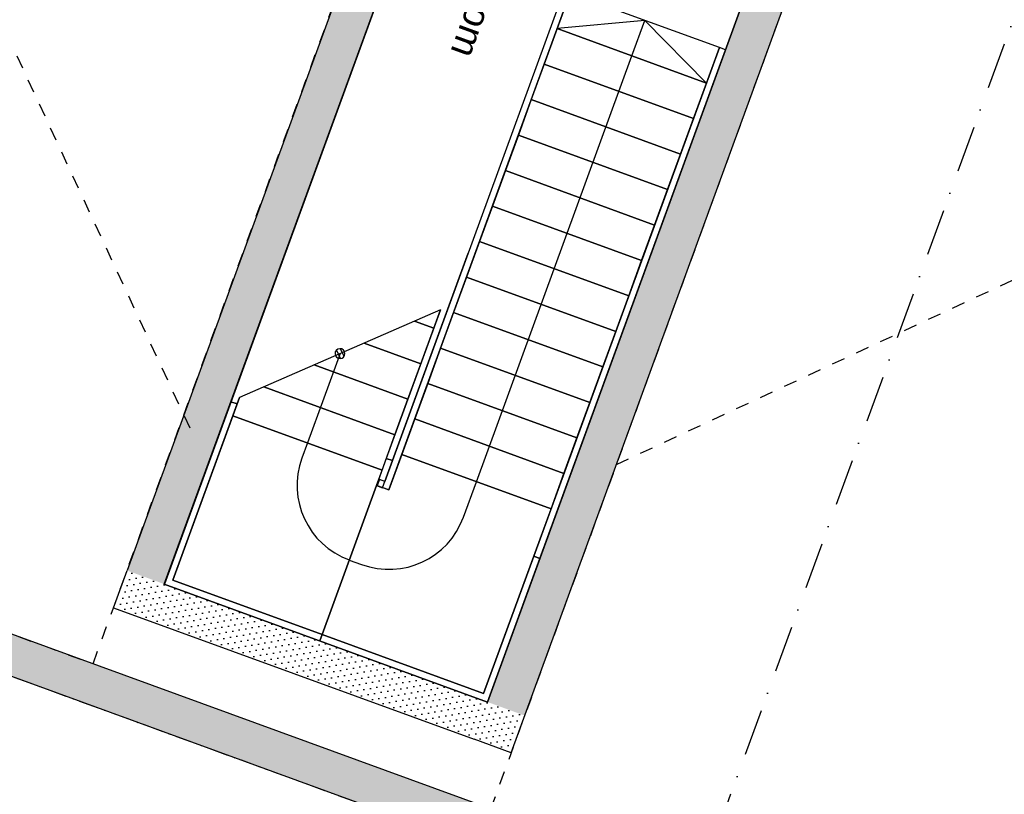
# Model space of a CAD drawing. Header units: millimetres. Extents: x 112481703 to 112588218, y 1264621066 to 1264714063.
# Tile 5 of 81: x 112513796 to 112521236, y 1264666722 to 1264672575. Entities that reach past the tile are written whole.
import ezdxf
from ezdxf.enums import TextEntityAlignment as Align

# ---------------------------------------------------------------- set-up
doc = ezdxf.new("R2010")
doc.units = ezdxf.units.MM
doc.header["$LTSCALE"] = 0.5
doc.header["$MEASUREMENT"] = 0
for name, pattern in [('Over snittplan', [520, 300, -100, 20, -100]), ('PLINE', [0]), ('Prikk & stiplet', [1340.555525, 705.555534, -352.777767, 0, -282.222223]), ('Stipling', [400, 200, -200]), ('STYLE_01', [211692.4, 105807.4, -105885])]:
    doc.linetypes.add(name, pattern=pattern)
for name, color, linetype in [('0(Nye konstruksjoner)', 7, 'Continuous'), ('231- Bærende yttervegger (Skravur)(Nye konstruksjoner)', 7, 'Continuous'), ('231- Bærende yttervegger(Nye konstruksjoner)', 7, 'Continuous'), ('27-- Fast inventar(Nye konstruksjoner)', 7, 'Continuous'), ('852- Snittmarkør', 7, 'Continuous'), ('862- M___Nettoareal (1-100)', 7, 'Continuous'), ('862- M___Nettoareal(Nye konstruksjoner)', 7, 'Continuous'), ('862- M___Nettoareal(Polylinje)(Nye konstruksjoner)', 7, 'Continuous'), ('878- Annen overflate_visuell informasjon', 7, 'Continuous')]:
    doc.layers.add(name, color=color, linetype=linetype)
doc.styles.add('GENERATED_STYLE_1', font='arial.ttf')
pattern_1 = [(249.95599, (112557650, 1264717795), (-81.35699, 29.68231), [0, -50]), (249.95599, (112557682.11, 1264717756.67), (-81.35699, 29.68231), [0, -50])]

# ---------------------------------------------------------------- blocks, each defined once
blk = doc.blocks.new('_0153_5', base_point=(112516929.9, 1264672221.6))
at = {"layer": '862- M___Nettoareal(Polylinje)(Nye konstruksjoner)', "linetype": 'PLINE', "flags": 128}
blk.add_lwpolyline([(112519468, 1264673273.4), (112517025.3, 1264674164.5), (112514889.3, 1264668310), (112517332, 1264667418.8)], close=True, dxfattribs=at)
blk = doc.blocks.new('Trapperom_3120_6', base_point=(112517706.6, 1264672294.1))
at = {"layer": '862- M___Nettoareal(Polylinje)(Nye konstruksjoner)', "linetype": 'PLINE', "flags": 128}
blk.add_lwpolyline([(112519468, 1264673273.4), (112517025.4, 1264674164.5), (112514889.5, 1264668310), (112517332, 1264667418.8)], close=True, dxfattribs=at)
blk = doc.blocks.new('Label_20', base_point=(112517376.3, 1264672972.1))
at = {"layer": '862- M___Nettoareal (1-100)', "char_height": 200, "attachment_point": 1, "rotation": 249.95599, "style": 'GENERATED_STYLE_1'}
for s, insert in [('\\A1;{\\pql;\\pt0,241000;\\fArial|b0|i0|c0|p0;\\W1.000000;16,2\\fArial|b0|i0|c0|p0;\\W1.000000;\\A1{\\H.66x;\\S^  ;}\\fArial|b0|i0|c0|p0;\\W1.000000; m\\fArial|b0|i0|c0|p0;\\W1.000000;\\A1{\\H.66x;\\S2^  ;}\\fArial|b0|i0|c0|p0;\\W1.000000;\\fArial|b0|i0|c0|p0;\\W1.000000;\\fArial|b0|i0|c0|p0;\\W1.000000;\\fArial|b0|i0|c0|p0;\\W1.000000;\\fArial|b0|i0|c0|p0;\\W1.000000;\\fArial|b0|i0|c0|p0;\\W1.000000;\\fArial|b0|i0|c0|p0;\\W1.000000;\\A1{\\H.66x;\\S^  ;}\\fArial|b0|i0|c0|p0;\\W1.000000;\\fArial|b0|i0|c0|p0;\\W1.000000;\\A1{\\H.66x;\\S^  ;}\\fArial|b0|i0|c0|p0;\\W1.000000;\\fArial|b0|i0|c0|p0;\\W1.000000;\\fArial|b0|i0|c0|p0;\\W1.000000;\\fArial|b0|i0|c0|p0;\\W1.000000;\\fArial|b0|i0|c0|p0;\\W1.000000;\\fArial|b0|i0|c0|p0;\\W1.000000;\\fArial|b0|i0|c0|p0;\\W1.000000;\\A1{\\H.66x;\\S^  ;}\\fArial|b0|i0|c0|p0;\\W1.000000;\\fArial|b0|i0|c0|p0;\\W1.000000;\\A1{\\H.66x;\\S^  ;}\\fArial|b0|i0|c0|p0;\\W1.000000;\\fArial|b0|i0|c0|p0;\\W1.000000;\\fArial|b0|i0|c0|p0;\\W1.000000;\\fArial|b0|i0|c0|p0;\\W1.000000;\\fArial|b0|i0|c0|p0;\\W1.000000;\\fArial|b0|i0|c0|p0;\\W1.000000;\\fArial|b0|i0|c0|p0;\\W1.000000;\\A1{\\H.66x;\\S^  ;}\\fArial|b0|i0|c0|p0;\\W1.000000;\\fArial|b0|i0|c0|p0;\\W1.000000;\\A1{\\H.66x;\\S^  ;}\\fArial|b0|i0|c0|p0;\\W1.000000;\\fArial|b0|i0|c0|p0;\\W1.000000;\\fArial|b0|i0|c0|p0;\\W1.000000;\\fArial|b0|i0|c0|p0;\\W1.000000;\\fArial|b0|i0|c0|p0;\\W1.000000;\\fArial|b0|i0|c0|p0;\\W1.000000;\\fArial|b0|i0|c0|p0;\\W1.000000;\\A1{\\H.66x;\\S^  ;}\\fArial|b0|i0|c0|p0;\\W1.000000;\\fArial|b0|i0|c0|p0;\\W1.000000;\\A1{\\H.66x;\\S^  ;}\\fArial|b0|i0|c0|p0;\\W1.000000;\\fArial|b0|i0|c0|p0;\\W1.000000;\\fArial|b0|i0|c0|p0;\\W1.000000;\\fArial|b0|i0|c0|p0;\\W1.000000;\\fArial|b0|i0|c0|p0;\\W1.000000;\\fArial|b0|i0|c0|p0;\\W1.000000;\\fArial|b0|i0|c0|p0;\\W1.000000;\\fArial|b0|i0|c0|p0;\\W1.000000;}', (112517407.7, 1264673658.5)), ('\\A1;{\\pql;\\pt0,241000;\\fArial|b0|i0|c0|p0;\\W1.000000;Trapperom\\fArial|b0|i0|c0|p0;\\W1.000000;\\A1{\\H.66x;\\S^  ;}\\fArial|b0|i0|c0|p0;\\W1.000000;\\fArial|b0|i0|c0|p0;\\W1.000000;\\A1{\\H.66x;\\S^  ;}\\fArial|b0|i0|c0|p0;\\W1.000000;\\fArial|b0|i0|c0|p0;\\W1.000000;\\fArial|b0|i0|c0|p0;\\W1.000000;\\fArial|b0|i0|c0|p0;\\W1.000000;\\fArial|b0|i0|c0|p0;\\W1.000000;\\fArial|b0|i0|c0|p0;\\W1.000000;\\fArial|b0|i0|c0|p0;\\W1.000000;\\A1{\\H.66x;\\S^  ;}\\fArial|b0|i0|c0|p0;\\W1.000000;\\fArial|b0|i0|c0|p0;\\W1.000000;\\A1{\\H.66x;\\S^  ;}\\fArial|b0|i0|c0|p0;\\W1.000000;\\fArial|b0|i0|c0|p0;\\W1.000000;\\fArial|b0|i0|c0|p0;\\W1.000000;\\fArial|b0|i0|c0|p0;\\W1.000000;\\fArial|b0|i0|c0|p0;\\W1.000000;\\fArial|b0|i0|c0|p0;\\W1.000000;\\fArial|b0|i0|c0|p0;\\W1.000000;\\A1{\\H.66x;\\S^  ;}\\fArial|b0|i0|c0|p0;\\W1.000000;\\fArial|b0|i0|c0|p0;\\W1.000000;\\A1{\\H.66x;\\S^  ;}\\fArial|b0|i0|c0|p0;\\W1.000000;\\fArial|b0|i0|c0|p0;\\W1.000000;\\fArial|b0|i0|c0|p0;\\W1.000000;\\fArial|b0|i0|c0|p0;\\W1.000000;\\fArial|b0|i0|c0|p0;\\W1.000000;\\fArial|b0|i0|c0|p0;\\W1.000000;\\fArial|b0|i0|c0|p0;\\W1.000000;\\A1{\\H.66x;\\S^  ;}\\fArial|b0|i0|c0|p0;\\W1.000000;\\fArial|b0|i0|c0|p0;\\W1.000000;\\A1{\\H.66x;\\S^  ;}\\fArial|b0|i0|c0|p0;\\W1.000000;\\fArial|b0|i0|c0|p0;\\W1.000000;\\fArial|b0|i0|c0|p0;\\W1.000000;\\fArial|b0|i0|c0|p0;\\W1.000000;\\fArial|b0|i0|c0|p0;\\W1.000000;\\fArial|b0|i0|c0|p0;\\W1.000000;\\fArial|b0|i0|c0|p0;\\W1.000000;\\A1{\\H.66x;\\S^  ;}\\fArial|b0|i0|c0|p0;\\W1.000000;\\fArial|b0|i0|c0|p0;\\W1.000000;\\A1{\\H.66x;\\S^  ;}\\fArial|b0|i0|c0|p0;\\W1.000000;\\fArial|b0|i0|c0|p0;\\W1.000000;\\fArial|b0|i0|c0|p0;\\W1.000000;\\fArial|b0|i0|c0|p0;\\W1.000000;\\fArial|b0|i0|c0|p0;\\W1.000000;\\fArial|b0|i0|c0|p0;\\W1.000000;\\fArial|b0|i0|c0|p0;\\W1.000000;\\fArial|b0|i0|c0|p0;\\W1.000000;}', (112517705.6, 1264673549.8)), ('\\A1;{\\pql;\\pt0,241000;\\fArial|b0|i0|c0|p0;\\W1.000000;3120\\fArial|b0|i0|c0|p0;\\W1.000000;\\A1{\\H.66x;\\S^  ;}\\fArial|b0|i0|c0|p0;\\W1.000000;\\fArial|b0|i0|c0|p0;\\W1.000000;\\A1{\\H.66x;\\S^  ;}\\fArial|b0|i0|c0|p0;\\W1.000000;\\fArial|b0|i0|c0|p0;\\W1.000000;\\fArial|b0|i0|c0|p0;\\W1.000000;\\fArial|b0|i0|c0|p0;\\W1.000000;\\fArial|b0|i0|c0|p0;\\W1.000000;\\fArial|b0|i0|c0|p0;\\W1.000000;\\fArial|b0|i0|c0|p0;\\W1.000000;\\A1{\\H.66x;\\S^  ;}\\fArial|b0|i0|c0|p0;\\W1.000000;\\fArial|b0|i0|c0|p0;\\W1.000000;\\A1{\\H.66x;\\S^  ;}\\fArial|b0|i0|c0|p0;\\W1.000000;\\fArial|b0|i0|c0|p0;\\W1.000000;\\fArial|b0|i0|c0|p0;\\W1.000000;\\fArial|b0|i0|c0|p0;\\W1.000000;\\fArial|b0|i0|c0|p0;\\W1.000000;\\fArial|b0|i0|c0|p0;\\W1.000000;\\fArial|b0|i0|c0|p0;\\W1.000000;\\A1{\\H.66x;\\S^  ;}\\fArial|b0|i0|c0|p0;\\W1.000000;\\fArial|b0|i0|c0|p0;\\W1.000000;\\A1{\\H.66x;\\S^  ;}\\fArial|b0|i0|c0|p0;\\W1.000000;\\fArial|b0|i0|c0|p0;\\W1.000000;\\fArial|b0|i0|c0|p0;\\W1.000000;\\fArial|b0|i0|c0|p0;\\W1.000000;\\fArial|b0|i0|c0|p0;\\W1.000000;\\fArial|b0|i0|c0|p0;\\W1.000000;\\fArial|b0|i0|c0|p0;\\W1.000000;\\A1{\\H.66x;\\S^  ;}\\fArial|b0|i0|c0|p0;\\W1.000000;\\fArial|b0|i0|c0|p0;\\W1.000000;\\A1{\\H.66x;\\S^  ;}\\fArial|b0|i0|c0|p0;\\W1.000000;\\fArial|b0|i0|c0|p0;\\W1.000000;\\fArial|b0|i0|c0|p0;\\W1.000000;\\fArial|b0|i0|c0|p0;\\W1.000000;\\fArial|b0|i0|c0|p0;\\W1.000000;\\fArial|b0|i0|c0|p0;\\W1.000000;\\fArial|b0|i0|c0|p0;\\W1.000000;\\A1{\\H.66x;\\S^  ;}\\fArial|b0|i0|c0|p0;\\W1.000000;\\fArial|b0|i0|c0|p0;\\W1.000000;\\A1{\\H.66x;\\S^  ;}\\fArial|b0|i0|c0|p0;\\W1.000000;\\fArial|b0|i0|c0|p0;\\W1.000000;\\fArial|b0|i0|c0|p0;\\W1.000000;\\fArial|b0|i0|c0|p0;\\W1.000000;\\fArial|b0|i0|c0|p0;\\W1.000000;\\fArial|b0|i0|c0|p0;\\W1.000000;\\fArial|b0|i0|c0|p0;\\W1.000000;\\fArial|b0|i0|c0|p0;\\W1.000000;}', (112518007.8, 1264673460.9))]:
    blk.add_mtext(s, dxfattribs=dict(at, insert=insert))
at = {"layer": '862- M___Nettoareal (1-100)', "style": 'GENERATED_STYLE_1'}
for tag, p in [('DUMMY_108', (112517460.2, 1264673660.7)), ('DUMMY_107', (112517755.4, 1264673552.9)), ('DUMMY_106', (112518050.7, 1264673445.2))]:
    blk.add_attdef(tag, text='', height=200, rotation=249.95599, dxfattribs=at).set_placement(p, align=Align.TOP_LEFT)

msp = doc.modelspace()

# ---------------------------------------------------------------- hatches: boundary and pattern name
at = {"layer": '0(Nye konstruksjoner)', "linetype": 'Continuous'}
h = msp.add_hatch(dxfattribs=at)
h.set_pattern_fill('Skrålinjer_1', color=256, style=0, pattern_type=2)
h.set_pattern_definition([(294.95599, (112557650, 1264717795), (27.198964, 12.65766), [])])
h.paths.add_polyline_path([(112516181.4, 1264670064.5, 1), (112516251.9, 1264670038.8, 1)])
at = {"layer": '231- Bærende yttervegger (Skravur)(Nye konstruksjoner)', "linetype": 'Continuous'}
h = msp.add_hatch(dxfattribs=at)
h.set_pattern_fill('Prikker_tett', color=256, style=0, pattern_type=2)
h.set_pattern_definition(pattern_1)
h.paths.add_polyline_path([(112514889.3, 1264668310), (112517025.3, 1264674164.5), (112516743.5, 1264674267.4), (112514607.5, 1264668412.8)])
h = msp.add_hatch(dxfattribs=at)
h.set_pattern_fill('Prikker_tett', color=256, style=0, pattern_type=2)
h.set_pattern_definition(pattern_1)
h.paths.add_polyline_path([(112519468, 1264673273.4), (112517332, 1264667418.8), (112517613.8, 1264667316), (112519749.8, 1264673170.5)])
h = msp.add_hatch(dxfattribs=at)
h.set_pattern_fill('Prikker_tett', color=256, style=0, pattern_type=2)
h.set_pattern_definition(pattern_1)
h.paths.add_polyline_path([(112528911.8, 1264662395.7), (112506741.2, 1264670484.4), (112506638.4, 1264670202.6), (112528808.9, 1264662113.9)])
h = msp.add_hatch(dxfattribs=at)
h.set_pattern_fill('Prikker_tett', color=256, style=0, pattern_type=2)
h.set_pattern_definition(pattern_1)
h.paths.add_polyline_path([(112514607.5, 1264668412.8), (112514504.7, 1264668131), (112514889.3, 1264668310)])
h = msp.add_hatch(dxfattribs=at)
h.set_pattern_fill('Prikker_tett', color=256, style=0, pattern_type=2)
h.set_pattern_definition(pattern_1)
h.paths.add_polyline_path([(112514889.3, 1264668310), (112514504.7, 1264668131), (112514786.5, 1264668028.2)])
h = msp.add_hatch(dxfattribs=at)
h.set_pattern_fill('Prikker_tett', color=256, style=0, pattern_type=2)
h.set_pattern_definition(pattern_1)
h.paths.add_polyline_path([(112517332, 1264667418.8), (112514889.3, 1264668310), (112514786.5, 1264668028.2), (112517229.2, 1264667137)])
h = msp.add_hatch(dxfattribs=at)
h.set_pattern_fill('Prikker_tett', color=256, style=0, pattern_type=2)
h.set_pattern_definition(pattern_1)
h.paths.add_polyline_path([(112517332, 1264667418.8), (112517229.2, 1264667137), (112517511, 1264667034.2)])
h = msp.add_hatch(dxfattribs=at)
h.set_pattern_fill('Prikker_tett', color=256, style=0, pattern_type=2)
h.set_pattern_definition(pattern_1)
h.paths.add_polyline_path([(112517332, 1264667418.8), (112517511, 1264667034.2), (112517613.8, 1264667316)])

# ---------------------------------------------------------------- linework, layer by layer
at = {"layer": '0(Nye konstruksjoner)', "linetype": 'PLINE'}
for p, q in [((112517908.7, 1264672793), (112516556.2, 1264669085.7)), ((112516586, 1264669021.6), (112517955.7, 1264672775.9)), ((112517955.7, 1264672775.9), (112517857.9, 1264672507.7)), ((112519083, 1264672364.6), (112517955.7, 1264672775.9)), ((112518519.4, 1264672570.2), (112517857.9, 1264672507.7)), ((112518421.5, 1264672302.1), (112518519.4, 1264672570.2)), ((112518985.2, 1264672096.4), (112518519.4, 1264672570.2)), ((112517857.9, 1264672507.7), (112517760, 1264672239.6)), ((112518985.2, 1264672096.4), (112517857.9, 1264672507.7)), ((112517857.9, 1264672507.7), (112518985.2, 1264672096.4)), ((112519083, 1264672364.6), (112517680.8, 1264668521.3)), ((112517727.8, 1264668504.1), (112519130, 1264672347.5)), ((112518985.2, 1264672096.4), (112519083, 1264672364.6)), ((112519130, 1264672347.5), (112519083, 1264672364.6)), ((112517247.5, 1264669084.1), (112518421.5, 1264672302.1)), ((112517760, 1264672239.6), (112517662.2, 1264671971.4)), ((112518887.4, 1264671828.3), (112517760, 1264672239.6)), ((112517760, 1264672239.6), (112518887.4, 1264671828.3)), ((112518887.4, 1264671828.3), (112518985.2, 1264672096.4)), ((112517662.2, 1264671971.4), (112517564.4, 1264671703.2)), ((112518789.5, 1264671560.1), (112517662.2, 1264671971.4)), ((112517662.2, 1264671971.4), (112518789.5, 1264671560.1)), ((112518789.5, 1264671560.1), (112518887.4, 1264671828.3)), ((112517564.4, 1264671703.2), (112517466.5, 1264671435.1)), ((112518691.7, 1264671291.9), (112517564.4, 1264671703.2)), ((112517564.4, 1264671703.2), (112518691.7, 1264671291.9)), ((112518691.7, 1264671291.9), (112518789.5, 1264671560.1)), ((112517466.5, 1264671435.1), (112517368.7, 1264671166.9)), ((112518593.8, 1264671023.8), (112517466.5, 1264671435.1)), ((112517466.5, 1264671435.1), (112518593.8, 1264671023.8)), ((112518593.8, 1264671023.8), (112518691.7, 1264671291.9)), ((112517368.7, 1264671166.9), (112517270.9, 1264670898.7)), ((112518496, 1264670755.6), (112517368.7, 1264671166.9)), ((112517368.7, 1264671166.9), (112518496, 1264670755.6)), ((112518496, 1264670755.6), (112518593.8, 1264671023.8)), ((112517270.9, 1264670898.7), (112517173, 1264670630.6)), ((112518398.2, 1264670487.5), (112517270.9, 1264670898.7)), ((112517270.9, 1264670898.7), (112518398.2, 1264670487.5)), ((112516613.6, 1264669243.1), (112517168.1, 1264670763)), ((112517168.1, 1264670763), (112517185.2, 1264670810)), ((112517185.2, 1264670810), (112517185.2, 1264670810)), ((112518398.2, 1264670487.5), (112518496, 1264670755.6)), ((112517173, 1264670630.6), (112517075.2, 1264670362.4)), ((112518300.3, 1264670219.3), (112517173, 1264670630.6)), ((112517173, 1264670630.6), (112518300.3, 1264670219.3)), ((112518300.3, 1264670219.3), (112518398.2, 1264670487.5)), ((112516976, 1264670382.3), (112515457.3, 1264669720.9)), ((112516976, 1264670382.3), (112516566.6, 1264669260.2)), ((112516925.5, 1264670243.8), (112516976, 1264670382.3)), ((112516779.9, 1264670296.9), (112516925.5, 1264670243.8)), ((112516925.5, 1264670243.8), (112516779.9, 1264670296.9)), ((112517075.2, 1264670362.4), (112516977.3, 1264670094.3)), ((112518202.5, 1264669951.1), (112517075.2, 1264670362.4)), ((112517075.2, 1264670362.4), (112518202.5, 1264669951.1)), ((112516827.6, 1264669975.7), (112516925.5, 1264670243.8)), ((112518202.5, 1264669951.1), (112518300.3, 1264670219.3)), ((112516400.3, 1264670131.6), (112516827.6, 1264669975.7)), ((112516827.6, 1264669975.7), (112516400.3, 1264670131.6)), ((112516977.3, 1264670094.3), (112516879.5, 1264669826.1)), ((112518104.7, 1264669683), (112516977.3, 1264670094.3)), ((112516977.3, 1264670094.3), (112518104.7, 1264669683)), ((112516216.7, 1264670051.6), (112515970.5, 1264669376.8)), ((112516020.6, 1264669966.2), (112516729.8, 1264669707.5)), ((112516729.8, 1264669707.5), (112516020.6, 1264669966.2)), ((112516729.8, 1264669707.5), (112516827.6, 1264669975.7)), ((112518104.7, 1264669683), (112518202.5, 1264669951.1)), ((112515640.9, 1264669800.9), (112516632, 1264669439.3)), ((112516632, 1264669439.3), (112515640.9, 1264669800.9)), ((112516879.5, 1264669826.1), (112516781.7, 1264669557.9)), ((112518006.8, 1264669414.8), (112516879.5, 1264669826.1)), ((112516879.5, 1264669826.1), (112518006.8, 1264669414.8)), ((112515457.3, 1264669720.9), (112515406.8, 1264669582.5)), ((112515439.3, 1264669671.5), (112515457.3, 1264669720.9)), ((112516632, 1264669439.3), (112516729.8, 1264669707.5)), ((112515392.3, 1264669688.6), (112514889.3, 1264668310)), ((112514953.4, 1264668339.8), (112515439.3, 1264669671.5)), ((112515394, 1264669693.4), (112515392.3, 1264669688.6)), ((112515392.3, 1264669688.6), (112515439.3, 1264669671.5)), ((112515439.3, 1264669671.5), (112515392.3, 1264669688.6)), ((112518006.8, 1264669414.8), (112518104.7, 1264669683)), ((112515406.8, 1264669582.5), (112514953.4, 1264668339.8)), ((112515406.8, 1264669582.5), (112516534.1, 1264669171.2)), ((112516534.1, 1264669171.2), (112515406.8, 1264669582.5)), ((112516781.7, 1264669557.9), (112516683.8, 1264669289.8)), ((112517909, 1264669146.6), (112516781.7, 1264669557.9)), ((112516781.7, 1264669557.9), (112517909, 1264669146.6)), ((112516534.1, 1264669171.2), (112516632, 1264669439.3)), ((112517909, 1264669146.6), (112518006.8, 1264669414.8)), ((112515970.5, 1264669376.8), (112515928.4, 1264669261.5)), ((112516566.6, 1264669260.2), (112516492.1, 1264669055.9)), ((112516566.6, 1264669260.2), (112516613.6, 1264669243.1)), ((112516613.6, 1264669243.1), (112516566.6, 1264669260.2)), ((112516683.8, 1264669289.8), (112516586, 1264669021.6)), ((112517811.1, 1264668878.5), (112516683.8, 1264669289.8)), ((112516683.8, 1264669289.8), (112517811.1, 1264668878.5)), ((112516539, 1264669038.7), (112516613.6, 1264669243.1)), ((112516492.1, 1264669055.9), (112516534.1, 1264669171.2)), ((112517811.1, 1264668878.5), (112517909, 1264669146.6)), ((112516080.8, 1264667928.6), (112516492.1, 1264669055.9)), ((112516492.1, 1264669055.9), (112516080.8, 1264667928.6)), ((112516509.2, 1264669102.8), (112516492.1, 1264669055.9)), ((112516492.1, 1264669055.9), (112516539, 1264669038.7)), ((112516492.1, 1264669055.9), (112516497, 1264669054.1)), ((112516586, 1264669021.6), (112516492.1, 1264669055.9)), ((112516497, 1264669054.1), (112516514.1, 1264669101)), ((112516514.1, 1264669101), (112516497, 1264669054.1)), ((112516497, 1264669054.1), (112516586, 1264669021.6)), ((112516514.1, 1264669101), (112516509.2, 1264669102.8)), ((112516556.2, 1264669085.7), (112516514.1, 1264669101)), ((112517149.7, 1264668815.9), (112517247.5, 1264669084.1)), ((112517302, 1264667483), (112517811.1, 1264668878.5)), ((112517680.8, 1264668521.3), (112517302, 1264667483)), ((112517727.8, 1264668504.1), (112517680.8, 1264668521.3)), ((112517680.8, 1264668521.3), (112517727.8, 1264668504.1)), ((112516286.4, 1264668492.2), (112516380.3, 1264668457.9)), ((112517331.9, 1264667418.9), (112517727.8, 1264668504.1)), ((112514889.3, 1264668310), (112516063.6, 1264667881.6)), ((112516080.8, 1264667928.6), (112514953.4, 1264668339.8)), ((112514953.4, 1264668339.8), (112516080.8, 1264667928.6)), ((112516063.6, 1264667881.6), (112516080.8, 1264667928.6)), ((112516080.8, 1264667928.6), (112516063.6, 1264667881.6)), ((112517302, 1264667483), (112516080.8, 1264667928.6)), ((112516080.8, 1264667928.6), (112517302, 1264667483)), ((112516063.6, 1264667881.6), (112517331.9, 1264667418.9))]:
    msp.add_line(p, q, dxfattribs=at)
at = {"layer": '0(Nye konstruksjoner)', "linetype": 'STYLE_01'}
for p, q in [((112519083, 1264672364.6), (112517955.7, 1264672775.9)), ((112518985.2, 1264672096.4), (112517857.9, 1264672507.7)), ((112518887.4, 1264671828.3), (112517760, 1264672239.6)), ((112518789.5, 1264671560.1), (112517662.2, 1264671971.4)), ((112518691.7, 1264671291.9), (112517564.4, 1264671703.2)), ((112518593.8, 1264671023.8), (112517466.5, 1264671435.1)), ((112518496, 1264670755.6), (112517368.7, 1264671166.9)), ((112518398.2, 1264670487.5), (112517270.9, 1264670898.7)), ((112518300.3, 1264670219.3), (112517173, 1264670630.6)), ((112516779.9, 1264670296.9), (112516925.5, 1264670243.8)), ((112518202.5, 1264669951.1), (112517075.2, 1264670362.4)), ((112516400.3, 1264670131.6), (112516827.6, 1264669975.7)), ((112518104.7, 1264669683), (112516977.3, 1264670094.3)), ((112516020.6, 1264669966.2), (112516729.8, 1264669707.5)), ((112515640.9, 1264669800.9), (112516632, 1264669439.3)), ((112518006.8, 1264669414.8), (112516879.5, 1264669826.1)), ((112515406.8, 1264669582.5), (112516534.1, 1264669171.2)), ((112517909, 1264669146.6), (112516781.7, 1264669557.9)), ((112517811.1, 1264668878.5), (112516683.8, 1264669289.8)), ((112516080.8, 1264667928.6), (112516492.1, 1264669055.9))]:
    msp.add_line(p, q, dxfattribs=at)
at = {"layer": '0(Nye konstruksjoner)', "linetype": 'PLINE', "flags": 128}
msp.add_lwpolyline([(112516181.4, 1264670064.5, 1), (112516251.9, 1264670038.8, 1)], format="xyb", close=True, dxfattribs=at)
at = {"layer": '0(Nye konstruksjoner)', "linetype": 'PLINE'}
for centre, start, end in [((112516492.1, 1264669055.9), 159.95599, 249.95599), ((112516586, 1264669021.6), 249.95599, 339.95599)]:
    msp.add_arc(centre, 600, start, end, dxfattribs=at)
at = {"layer": '231- Bærende yttervegger(Nye konstruksjoner)', "linetype": 'PLINE', "flags": 128}
for points in [[(112516743.5, 1264674267.4), (112514607.5, 1264668412.8)], [(112514889.3, 1264668310), (112517025.3, 1264674164.5)], [(112517511, 1264667034.2), (112519852.6, 1264673452.4)], [(112519468, 1264673273.4), (112517332, 1264667418.8)], [(112528911.8, 1264662395.7), (112506741.2, 1264670484.4)], [(112506356.6, 1264670305.4), (112529090.8, 1264662011.1)], [(112514504.7, 1264668131), (112514607.5, 1264668412.8)], [(112517332, 1264667418.8), (112514889.3, 1264668310)], [(112514504.7, 1264668131), (112517229.2, 1264667137)], [(112517511, 1264667034.2), (112517229.2, 1264667137)]]:
    msp.add_lwpolyline(points, dxfattribs=at)
at = {"layer": '27-- Fast inventar(Nye konstruksjoner)', "linetype": 'Stipling'}
for p, q in [((112515083.6, 1264669489.5), (112510206.3, 1264679982)), ((112518306.4, 1264669214.4), (112531293.9, 1264675258.4))]:
    msp.add_line(p, q, dxfattribs=at)
at = {"layer": '27-- Fast inventar(Nye konstruksjoner)', "linetype": 'Stipling', "flags": 128}
for points in [[(112514350.5, 1264667708.3), (112517435.1, 1264676163.1), (112512721.2, 1264677883), (112514057.9, 1264681546.7), (112511162.6, 1264682603.1), (112506741.2, 1264670484.4)], [(112517356.8, 1264666611.4), (112520441.4, 1264675066.3), (112524434, 1264673609.6), (112525770.7, 1264677273.4), (112533333.1, 1264674514.3), (112528911.8, 1264662395.7)]]:
    msp.add_lwpolyline(points, close=True, dxfattribs=at)
at = {"layer": '852- Snittmarkør', "linetype": 'Prikk & stiplet'}
msp.add_line((112534103.1, 1264707658.3), (112510409.8, 1264642716.7), dxfattribs=at)
at = {"layer": '878- Annen overflate_visuell informasjon', "linetype": 'Over snittplan', "flags": 128}
msp.add_lwpolyline([(112545657.2, 1264678533.8), (112539457, 1264680795.9), (112541239.3, 1264685680.9), (112522356.7, 1264692570.1), (112522630.9, 1264693321.6), (112513988.2, 1264696474.8), (112510903.5, 1264688020), (112512594.5, 1264687403.1), (112506356.6, 1264670305.4), (112529090.8, 1264662011.1), (112533992, 1264675444.9), (112543484.9, 1264671981.5)], dxfattribs=at)

# ---------------------------------------------------------------- block references
at = {"layer": '862- M___Nettoareal (1-100)', "linetype": 'PLINE'}
msp.add_blockref('Label_20', (112517376.3, 1264672972.1), dxfattribs=at)
at = {"layer": '862- M___Nettoareal(Nye konstruksjoner)', "linetype": 'Continuous'}
for name, p in [('_0153_5', (112516929.9, 1264672221.6)), ('Trapperom_3120_6', (112517706.6, 1264672294.1))]:
    msp.add_blockref(name, p, dxfattribs=at)

doc.saveas('drawing.dxf')
